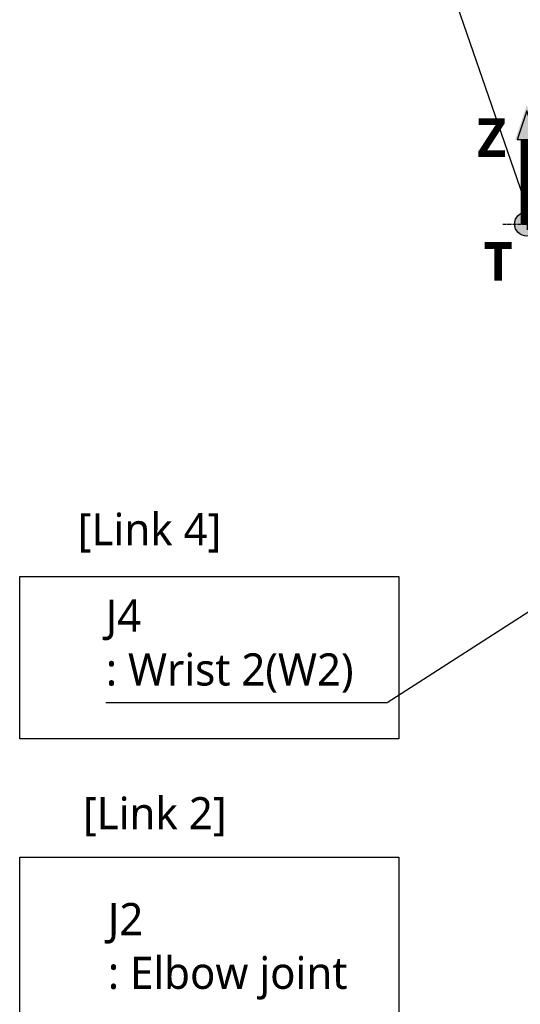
# Model space of a CAD drawing. Header units: millimetres. Extents: x 0 to 4378, y 0 to 2376.
# Tile 145 of 224: x 1208 to 1457, y 1369 to 1858. Entities that reach past the tile are written whole.
import ezdxf

# ---------------------------------------------------------------- set-up
doc = ezdxf.new("R2010")
doc.units = ezdxf.units.MM
doc.header["$LTSCALE"] = 0.2
doc.linetypes.add('CENTER2', pattern=[1.125, 0.75, -0.125, 0.125, -0.125])
for name, color, linetype in [('02_Center Line', 1, 'CENTER2'), ('05_Section Line', 3, 'Continuous'), ('07_Special Line2', 76, 'Continuous'), ('12_Before Rev.Num.', 5, 'Continuous')]:
    doc.layers.add(name, color=color, linetype=linetype)
doc.layers.add('14_Mark', color=7, linetype='Continuous', true_color=0xe03c31)
doc.styles.add('Rainbow-5.0 Style', font='malgunsl.ttf')
doc.dimstyles.new('Rainbow-5.0 Style', dxfattribs={"dimtxt": 4, "dimasz": 2.5, "dimexe": 1, "dimexo": 1, "dimgap": 1, "dimtad": 1, "dimdsep": 46, "dimtxsty": 'Rainbow-5.0 Style', "dimcen": 0, "dimclrd": 251, "dimclre": 251, "dimclrt": 7, "dimazin": 3, "dimtp": 0.1, "dimtm": 0.1, "dimtfac": 0.61, "dimtmove": 0, "dimatfit": 3, "dimfxl": 1, "dimlwd": -1, "dimlwe": -1, "dimarcsym": 1})

# ---------------------------------------------------------------- blocks, each defined once
blk = doc.blocks.new('Blk$A37R2-3W24R')
at = {"layer": '02_Center Line', "ltscale": 11.288275}
blk.add_line((-283.46, 1097), (-80.97, 1097), dxfattribs=at)
blk = doc.blocks.new('A$C46360d6a')
at = {"layer": '07_Special Line2'}
blk.add_hatch(color=256, dxfattribs=at).paths.add_polyline_path([(49.16, 0), (34.9, 4.75), (34.9, -4.75)])
at = {"layer": '12_Before Rev.Num.'}
blk.add_hatch(color=256, dxfattribs=at).paths.add_polyline_path([(0, 49.16), (-4.75, 34.9), (4.75, 34.9)])
at = {"layer": '14_Mark'}
h = blk.add_hatch(color=256, dxfattribs=at)
h.dxf.hatch_style = 1
h.paths.add_polyline_path([(5, 0, 1), (-5, 0, 1)])
at = {"layer": '07_Special Line2'}
for p, q in [((34.9, -3.96), (34.9, 3.96)), ((46.78, 0), (34.9, 3.96)), ((34.9, -3.96), (46.78, 0))]:
    blk.add_line(p, q, dxfattribs=at)
at = {"layer": '07_Special Line2', "const_width": 5}
blk.add_lwpolyline([(34.9, 0), (0, 0)], dxfattribs=at)
at = {"layer": '12_Before Rev.Num.'}
for p, q in [((0, 46.78), (-3.96, 34.9)), ((3.96, 34.9), (0, 46.78)), ((3.96, 34.9), (-3.96, 34.9))]:
    blk.add_line(p, q, dxfattribs=at)
at = {"layer": '12_Before Rev.Num.', "const_width": 5}
blk.add_lwpolyline([(0, 34.9), (0, 0)], dxfattribs=at)
at = {"layer": '14_Mark'}
blk.add_circle((0, 0), 5, dxfattribs=at)
at = {"layer": '07_Special Line2', "insert": (34.53, -17.31), "char_height": 16, "attachment_point": 4, "style": 'Rainbow-5.0 Style'}
blk.add_mtext('{\\fMalgun Gothic Semilight|b1|i0|c129|p50;Y}', dxfattribs=at)
at = {"layer": '12_Before Rev.Num.', "insert": (-20.59, 35.73), "char_height": 16, "attachment_point": 4, "style": 'Rainbow-5.0 Style'}
blk.add_mtext('{\\fMalgun Gothic Semilight|b1|i0|c129|p50;Z}', dxfattribs=at)
at = {"layer": '14_Mark', "insert": (-17.84, -15.46), "char_height": 16, "attachment_point": 4, "style": 'Rainbow-5.0 Style'}
blk.add_mtext('{\\fMalgun Gothic Semilight|b1|i0|c129|p50;T}', dxfattribs=at)

msp = doc.modelspace()

# ---------------------------------------------------------------- linework, layer by layer
at = {"layer": '05_Section Line'}
for points in [[(1208.474, 1581.573), (1396.736, 1581.573), (1396.736, 1500.978), (1208.474, 1500.978)], [(1208.474, 1442.248), (1396.736, 1442.248), (1396.736, 894.049), (1208.474, 894.049)]]:
    msp.add_lwpolyline(points, close=True, dxfattribs=at)

# ---------------------------------------------------------------- block references
at = {"xscale": 1.2, "yscale": 1.2, "zscale": 1.2}
msp.add_blockref('A$C46360d6a', (1460.256, 1756.684), dxfattribs=at)
msp.add_blockref('Blk$A37R2-3W24R', (1731.806, 659.684))

# ---------------------------------------------------------------- texts
at = {"color": 7, "char_height": 16, "attachment_point": 7, "style": 'Rainbow-5.0 Style'}
for s, insert in [('[Link 4]', (1237.29, 1593.512)), ('J4\\P: Wrist 2(W2)', (1251.238, 1523.928)), ('[Link 2]', (1239.861, 1452.491)), ('J2\\P: Elbow joint', (1252.252, 1371.426))]:
    msp.add_mtext(s, dxfattribs=dict(at, insert=insert))

# ---------------------------------------------------------------- leaders
at = {"annotation_type": 0, "has_hookline": 1, "hookline_direction": 1}
for points, text_width in [([(1463.256, 1756.684), (1420.775, 1879.886), (1408.275, 1879.886)], 175.75), ([(1578.556, 1639.534), (1390.951, 1518.928), (1378.451, 1518.928)], 122.213)]:
    msp.add_leader(points, dimstyle='Rainbow-5.0 Style', override={"dimscale": 5, "dimgap": 1, "dimtad": 1}, dxfattribs=dict(at, text_width=text_width))

doc.saveas('drawing.dxf')
